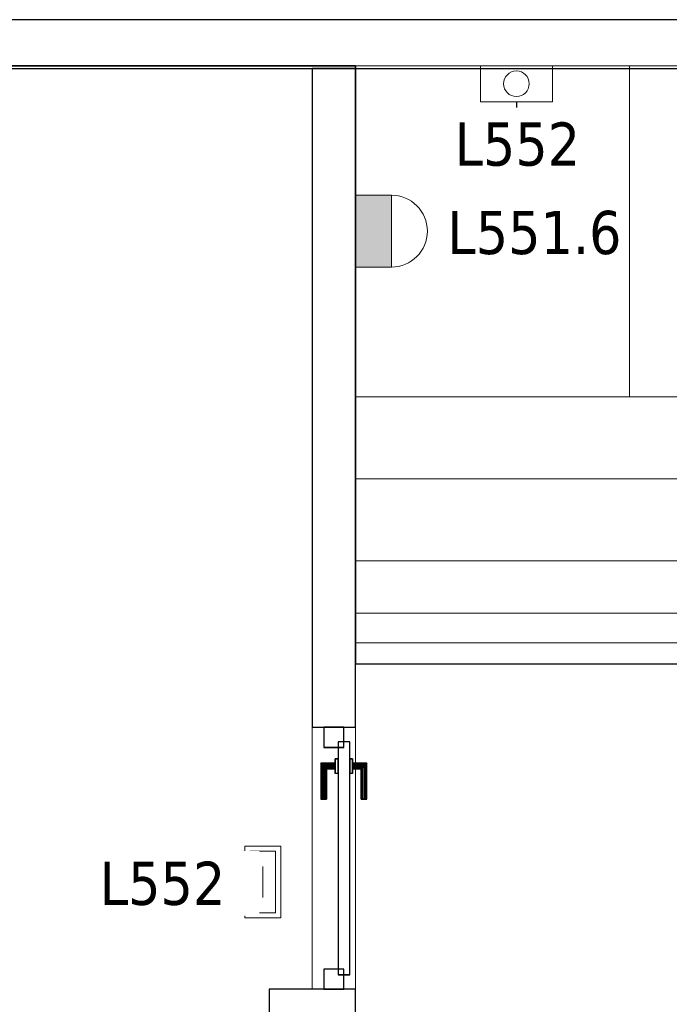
# Model space of a CAD drawing. Header units: metres. Extents: x 397.7 to 427.5, y 12.8 to 28.3.
# Tile 4 of 10: x 409.7 to 411.9, y 24.8 to 28.2. Entities that reach past the tile are written whole.
import ezdxf

# ---------------------------------------------------------------- set-up
doc = ezdxf.new("R2010")
doc.units = ezdxf.units.M
doc.layers.add('01_CARPINTERIA', color=5, linetype='Continuous', lineweight=25, true_color=0x0000ff)
doc.layers.add('01_SUELOS', color=7, linetype='Continuous', lineweight=25, true_color=0x007f00)
for name, color, linetype, lineweight in [('A-DETL-GENF-OTLN', 7, 'Continuous', 18), ('A-GENM-____-OTLN', 7, 'Continuous', 18), ('A-WALL-____-MCUT', 7, 'Continuous', 25), ('A-WALL-____-OTLN', 7, 'Continuous', 25), ('E-LITE-____-IDEN', 7, 'Continuous', 30), ('E-LITE-EQPM-IDEN', 7, 'Continuous', 30), ('S-STRS-____-OTLN', 7, 'Continuous', 18)]:
    doc.layers.add(name, color=color, linetype=linetype, lineweight=lineweight)
doc.styles.add('Tahoma_4', font='tahoma.ttf', dxfattribs={"height": 0.15})

# ---------------------------------------------------------------- blocks, each defined once
blk = doc.blocks.new('Family - Peldaño final-151515-09_ENLLUMENAT_PSC')
at = {"layer": 'S-STRS-____-OTLN', "color": 253, "true_color": 0xaaaaaa}
for p, q in [((1.1998, 2.0879), (0, 2.0879)), ((0, 2.0879), (1.1998, 2.0879)), ((0, 2.0879), (0, 0.9379)), ((0, 0.9379), (0, 2.0879)), ((1.1998, 2.0879), (0, 2.0879)), ((0, 2.0879), (1.1998, 2.0879)), ((0, 2.0879), (0, 0.9379)), ((0, 0.9379), (0, 2.0879)), ((3.799, 2.0879), (0.952, 2.0879)), ((0.952, 2.0879), (1.1998, 2.0879)), ((0.952, 0.9379), (0.952, 2.0879)), ((1.1998, 0.9379), (1.1998, 2.0879)), ((1.1998, 2.0879), (1.1998, 0.9379)), ((1.519, 2.0879), (1.1998, 2.0879)), ((1.1998, 2.0879), (1.1998, 0.9379)), ((1.1998, 0.9379), (1.1998, 2.0879)), ((1.1998, 0.9379), (1.1998, 2.0879)), ((1.1998, 2.0879), (1.1998, 0.9379)), ((1.519, 2.0879), (1.1998, 2.0879)), ((1.1998, 2.0879), (1.519, 2.0879)), ((1.1998, 2.0879), (1.1998, 0.9379)), ((1.1998, 0.9379), (1.1998, 2.0879)), ((1.519, 0.9379), (1.519, 2.0879)), ((1.519, 2.0879), (1.804, 2.0879)), ((1.519, 0.9379), (1.519, 2.0879)), ((1.804, 2.0879), (1.519, 2.0879)), ((1.519, 2.0879), (1.804, 2.0879)), ((1.519, 2.0879), (1.519, 0.9379)), ((1.519, 0.9379), (1.519, 2.0879)), ((1.519, 0.9379), (1.519, 2.0879)), ((1.519, 2.0879), (1.519, 0.9379)), ((1.804, 2.0879), (2.089, 2.0879)), ((1.804, 0.9379), (1.804, 2.0879)), ((1.804, 0.9379), (1.804, 2.0879)), ((2.089, 2.0879), (1.804, 2.0879)), ((1.804, 2.0879), (2.089, 2.0879)), ((1.804, 2.0879), (1.804, 0.9379)), ((1.804, 0.9379), (1.804, 2.0879)), ((1.804, 0.9379), (1.804, 2.0879)), ((1.804, 2.0879), (1.804, 0.9379)), ((2.089, 2.0879), (2.374, 2.0879)), ((2.089, 0.9379), (2.089, 2.0879)), ((2.089, 0.9379), (2.089, 2.0879)), ((2.089, 0.9379), (2.089, 2.0879)), ((2.089, 2.0879), (2.089, 0.9379)), ((2.374, 2.0879), (2.089, 2.0879)), ((2.089, 2.0879), (2.374, 2.0879)), ((2.089, 2.0879), (2.089, 0.9379)), ((2.089, 0.9379), (2.089, 2.0879)), ((2.374, 2.0879), (2.659, 2.0879)), ((2.374, 0.9379), (2.374, 2.0879)), ((2.374, 0.9379), (2.374, 2.0879)), ((2.374, 0.9379), (2.374, 2.0879)), ((2.374, 2.0879), (2.374, 0.9379)), ((2.659, 2.0879), (2.374, 2.0879)), ((2.374, 2.0879), (2.659, 2.0879)), ((2.374, 2.0879), (2.374, 0.9379)), ((2.374, 0.9379), (2.374, 2.0879)), ((2.659, 2.0879), (2.944, 2.0879)), ((2.659, 0.9379), (2.659, 2.0879)), ((2.659, 0.9379), (2.659, 2.0879)), ((2.944, 2.0879), (2.659, 2.0879)), ((2.659, 2.0879), (2.944, 2.0879)), ((2.659, 2.0879), (2.659, 0.9379)), ((2.659, 0.9379), (2.659, 2.0879)), ((2.659, 0.9379), (2.659, 2.0879)), ((2.659, 2.0879), (2.659, 0.9379)), ((2.944, 2.0879), (3.229, 2.0879)), ((2.944, 0.9379), (2.944, 2.0879)), ((2.944, 0.9379), (2.944, 2.0879)), ((3.229, 2.0879), (2.944, 2.0879)), ((2.944, 2.0879), (3.229, 2.0879)), ((2.944, 2.0879), (2.944, 0.9379)), ((2.944, 0.9379), (2.944, 2.0879)), ((2.944, 0.9379), (2.944, 2.0879)), ((2.944, 2.0879), (2.944, 0.9379)), ((3.229, 2.0879), (3.514, 2.0879)), ((3.229, 0.9379), (3.229, 2.0879)), ((3.229, 0.9379), (3.229, 2.0879)), ((3.229, 0.9379), (3.229, 2.0879)), ((3.229, 2.0879), (3.229, 0.9379)), ((3.514, 2.0879), (3.229, 2.0879)), ((3.229, 2.0879), (3.514, 2.0879)), ((3.229, 2.0879), (3.229, 0.9379)), ((3.229, 0.9379), (3.229, 2.0879)), ((3.514, 2.0879), (3.799, 2.0879)), ((3.514, 0.9379), (3.514, 2.0879)), ((3.514, 0.9379), (3.514, 2.0879)), ((3.799, 2.0879), (3.514, 2.0879)), ((3.514, 2.0879), (3.799, 2.0879)), ((3.514, 2.0879), (3.514, 0.9379)), ((3.514, 0.9379), (3.514, 2.0879)), ((3.514, 0.9379), (3.514, 2.0879)), ((3.514, 2.0879), (3.514, 0.9379)), ((3.799, 2.0879), (3.799, 0.9379)), ((3.799, 0.9379), (3.799, 2.0879)), ((4.9492, 2.0879), (3.799, 2.0879)), ((3.799, 2.0879), (4.9492, 2.0879)), ((3.799, 2.0879), (3.799, 0.9379)), ((3.799, 0.9379), (3.799, 2.0879)), ((3.799, 0.9379), (3.799, 2.0879)), ((3.799, 2.0879), (3.799, 0.9379)), ((4.9492, 2.0879), (3.799, 2.0879)), ((3.799, 2.0879), (4.9492, 2.0879)), ((3.799, 2.0879), (3.799, 0.9379)), ((3.799, 0.9379), (3.799, 2.0879)), ((4.949, 0.9378), (4.9492, 2.0879)), ((4.9492, 2.0879), (4.949, 0.9378)), ((4.949, 0.9378), (4.9492, 2.0879)), ((4.9492, 2.0879), (4.949, 0.9378)), ((3.7991, 1.1372), (3.7989, 0.0002)), ((3.799, 0.9379), (3.7991, 1.1372)), ((3.7991, 1.1372), (4.9491, 1.1371)), ((4.9489, 0), (4.9491, 1.1371)), ((4.9491, 1.1371), (4.949, 0.9378)), ((0, 0.9379), (1.1998, 0.9379)), ((1.1998, 0.9379), (0, 0.9379)), ((0, 0.9379), (1.1998, 0.9379)), ((1.1998, 0.9379), (0, 0.9379)), ((0, 0.9379), (0, 0.1858)), ((0, 0.6529), (0, 0.9379)), ((0, 0.9379), (1.1998, 0.9379)), ((1.1998, 0.9379), (0, 0.9379)), ((1.1998, 0.9379), (0, 0.9379)), ((0, 0.9379), (1.1998, 0.9379)), ((0, 0.9379), (0, 0.6529)), ((0, 0.6529), (0, 0.9379)), ((1.1998, 0.9379), (0.952, 0.9379)), ((0.952, 0.9379), (3.799, 0.9379)), ((1.1998, 0.9379), (1.519, 0.9379)), ((1.1998, 0.1858), (1.1998, 0.9379)), ((1.1998, 0.9379), (1.1998, 0.6529)), ((1.1998, 0.6529), (1.1998, 0.9379)), ((1.1998, 0.9379), (1.1998, 0.6529)), ((1.1998, 0.9379), (1.519, 0.9379)), ((1.519, 0.9379), (1.1998, 0.9379)), ((1.804, 0.9379), (1.519, 0.9379)), ((1.519, 0.9379), (1.804, 0.9379)), ((1.804, 0.9379), (1.519, 0.9379)), ((2.089, 0.9379), (1.804, 0.9379)), ((1.804, 0.9379), (2.089, 0.9379)), ((2.089, 0.9379), (1.804, 0.9379)), ((2.374, 0.9379), (2.089, 0.9379)), ((2.089, 0.9379), (2.374, 0.9379)), ((2.374, 0.9379), (2.089, 0.9379)), ((2.659, 0.9379), (2.374, 0.9379)), ((2.374, 0.9379), (2.659, 0.9379)), ((2.659, 0.9379), (2.374, 0.9379)), ((2.944, 0.9379), (2.659, 0.9379)), ((2.659, 0.9379), (2.944, 0.9379)), ((2.944, 0.9379), (2.659, 0.9379)), ((3.229, 0.9379), (2.944, 0.9379)), ((2.944, 0.9379), (3.229, 0.9379)), ((3.229, 0.9379), (2.944, 0.9379)), ((3.514, 0.9379), (3.229, 0.9379)), ((3.229, 0.9379), (3.514, 0.9379)), ((3.514, 0.9379), (3.229, 0.9379)), ((3.799, 0.9379), (3.514, 0.9379)), ((3.514, 0.9379), (3.799, 0.9379)), ((3.799, 0.9379), (3.514, 0.9379)), ((3.799, 0.9379), (4.949, 0.9378)), ((4.949, 0.9378), (3.799, 0.9379)), ((4.949, 0.9378), (3.799, 0.9379)), ((3.799, 0.9379), (4.949, 0.9378)), ((3.799, 0.9379), (3.799, 0.5702)), ((3.799, 0.5702), (3.799, 0.9379)), ((3.799, 0.9379), (4.949, 0.9378)), ((4.949, 0.9378), (3.799, 0.9379)), ((4.949, 0.9378), (3.799, 0.9379)), ((3.799, 0.9379), (3.799, 0.5702)), ((3.799, 0.9379), (4.949, 0.9378)), ((4.949, 0.57), (4.949, 0.9378)), ((4.949, 0.9378), (4.949, 0.57)), ((4.949, 0.57), (4.949, 0.9378)), ((0, 0.3679), (0, 0.6529)), ((1.1998, 0.6529), (0, 0.6529)), ((1.1998, 0.6529), (0, 0.6529)), ((0, 0.6529), (1.1998, 0.6529)), ((1.1998, 0.6529), (0, 0.6529)), ((1.1998, 0.6529), (0, 0.6529)), ((0, 0.6529), (1.1998, 0.6529)), ((0, 0.6529), (0, 0.3679)), ((0, 0.3679), (0, 0.6529)), ((1.1998, 0.6529), (1.1998, 0.3679)), ((1.1998, 0.3679), (1.1998, 0.6529)), ((1.1998, 0.6529), (1.1998, 0.3679)), ((4.949, 0.57), (3.799, 0.5702)), ((3.799, 0.5702), (4.949, 0.57)), ((3.799, 0.5702), (3.799, 0.2852)), ((3.799, 0.2852), (3.799, 0.5702)), ((3.799, 0.5702), (4.949, 0.57)), ((4.949, 0.57), (3.799, 0.5702)), ((3.799, 0.5702), (4.949, 0.57)), ((3.799, 0.5702), (4.949, 0.57)), ((3.799, 0.2852), (3.799, 0.5702)), ((4.949, 0.285), (4.949, 0.57)), ((4.949, 0.57), (4.949, 0.285)), ((4.949, 0.57), (4.949, 0.285)), ((1.1998, 0.3679), (0, 0.3679)), ((0, 0.3679), (1.1998, 0.3679)), ((0, 0.3679), (0, 0.0829)), ((0, 0.0829), (0, 0.3679)), ((0, 0.3679), (0, 0.0829)), ((1.1998, 0.3679), (0, 0.3679)), ((1.1998, 0.3679), (0, 0.3679)), ((0, 0.3679), (1.1998, 0.3679)), ((1.1998, 0.3679), (0, 0.3679)), ((1.1998, 0.0829), (1.1998, 0.3679)), ((1.1998, 0.3679), (1.1998, 0.0829)), ((1.1998, 0.0829), (1.1998, 0.3679)), ((3.7989, 0.0002), (3.799, 0.2852)), ((3.799, 0.2852), (3.7989, 0.0002)), ((3.7989, 0.0002), (3.799, 0.2852)), ((3.799, 0.2852), (4.949, 0.285)), ((4.949, 0.285), (3.799, 0.2852)), ((3.799, 0.2852), (4.949, 0.285)), ((3.799, 0.2852), (4.949, 0.285)), ((4.949, 0.285), (3.799, 0.2852)), ((3.799, 0.2852), (4.949, 0.285)), ((4.949, 0.285), (4.9489, 0)), ((4.9489, 0), (4.949, 0.285)), ((4.949, 0.285), (4.9489, 0)), ((0, 0.1858), (0, 0.0829)), ((1.1998, 0.1858), (0, 0.1858)), ((1.1998, 0.0829), (1.1998, 0.1858)), ((0, 0.0829), (1.1998, 0.0829)), ((1.1998, 0.0829), (0, 0.0829)), ((0, 0.0829), (1.1998, 0.0829)), ((1.1998, 0.0829), (0, 0.0829)), ((4.9489, 0), (3.7989, 0.0002)), ((3.7989, 0.0002), (4.9489, 0)), ((3.7989, 0.0002), (4.9489, 0)), ((4.9489, 0), (3.7989, 0.0002))]:
    blk.add_line(p, q, dxfattribs=at)
blk = doc.blocks.new('Family - Forjat P5-151942-09_ENLLUMENAT_PSC')
at = {"layer": '01_SUELOS', "color": 9, "true_color": 0xaad4aa}
for p, q in [((12.5318, 14.9576), (2.9654, 14.9576)), ((2.9654, 14.9576), (12.5318, 14.9576)), ((12.5318, 12.8788), (12.5318, 14.9576)), ((12.5318, 14.9576), (12.5318, 12.8788)), ((17.4818, 12.8815), (12.5318, 12.8788)), ((12.5318, 12.8788), (17.4818, 12.8815))]:
    blk.add_line(p, q, dxfattribs=at)
blk = doc.blocks.new('Family - LONDR55-XX_ZZ-ARQ-CAA-M3D-Londres55-156046-09_ENLLUMENAT_PSC')
at = {"layer": '01_CARPINTERIA', "color": 161, "true_color": 0xaaaaff}
for p, q in [((0.1263, 0.1487), (0.125, 0.15)), ((0.125, 0.15), (0.125, 0.1)), ((0.125, 0.15), (0.1263, 0.1487)), ((0.25, 0.15), (0.125, 0.15)), ((0.13, 0.145), (0.1263, 0.1487)), ((0.1263, 0.1487), (0.1263, 0.1)), ((0.1263, 0.1487), (0.1263, 0.1)), ((0.1263, 0.1487), (0.13, 0.145)), ((0.25, 0.1487), (0.1263, 0.1487)), ((0.25, 0.1487), (0.1263, 0.1487)), ((0.135, 0.14), (0.13, 0.145)), ((0.13, 0.145), (0.13, 0.1)), ((0.13, 0.145), (0.13, 0.1)), ((0.13, 0.145), (0.135, 0.14)), ((0.25, 0.145), (0.13, 0.145)), ((0.25, 0.145), (0.13, 0.145)), ((0.135, 0.1), (0.135, 0.14)), ((0.135, 0.14), (0.135, 0.1)), ((0.135, 0.14), (0.14, 0.135)), ((0.14, 0.135), (0.135, 0.14)), ((0.135, 0.14), (0.25, 0.14)), ((0.25, 0.14), (0.135, 0.14)), ((0.25, 0.1487), (0.25, 0.15)), ((0.25, 0.15), (0.25, 0.1487)), ((0.25, 0.145), (0.25, 0.1487)), ((0.25, 0.1487), (0.25, 0.145)), ((0.25, 0.145), (0.25, 0.14)), ((0.25, 0.14), (0.25, 0.145)), ((0.25, 0.14), (0.25, 0.135)), ((0.25, 0.135), (0.25, 0.14)), ((0.14, 0.135), (0.14, 0.1)), ((0.14, 0.135), (0.1437, 0.1313)), ((0.1437, 0.1313), (0.14, 0.135)), ((0.14, 0.135), (0.14, 0.1)), ((0.25, 0.135), (0.14, 0.135)), ((0.25, 0.135), (0.14, 0.135)), ((0.1437, 0.1313), (0.1437, 0.1)), ((0.1437, 0.1313), (0.145, 0.13)), ((0.145, 0.13), (0.1437, 0.1313)), ((0.1437, 0.1313), (0.1437, 0.1)), ((0.25, 0.1313), (0.1437, 0.1313)), ((0.25, 0.1313), (0.1437, 0.1313)), ((0.145, 0.13), (0.145, 0.1)), ((0.25, 0.13), (0.145, 0.13)), ((0.25, 0.135), (0.25, 0.1313)), ((0.25, 0.1313), (0.25, 0.135)), ((0.25, 0.1313), (0.25, 0.13)), ((0.25, 0.13), (0.25, 0.1313)), ((0.07, 0.07), (0, 0.07)), ((0, 0.07), (0, 0)), ((0.07, 0.07), (0, 0.07)), ((0, 0.07), (0, 0)), ((0.86, 0.09), (0.05, 0.09)), ((0.05, 0.09), (0.05, 0.05)), ((0.86, 0.09), (0.05, 0.09)), ((0.05, 0.09), (0.05, 0.05)), ((0.07, 0), (0.07, 0.07)), ((0.07, 0.07), (0.07, 0)), ((0.16, 0.1), (0.11, 0.1)), ((0.11, 0.1), (0.16, 0.1)), ((0.11, 0.1), (0.11, 0.09)), ((0.11, 0.09), (0.11, 0.1)), ((0.16, 0.09), (0.11, 0.09)), ((0.11, 0.09), (0.16, 0.09)), ((0.1263, 0.1), (0.125, 0.1)), ((0.125, 0.1), (0.1263, 0.1)), ((0.13, 0.1), (0.1263, 0.1)), ((0.1263, 0.1), (0.13, 0.1)), ((0.135, 0.1), (0.13, 0.1)), ((0.13, 0.1), (0.135, 0.1)), ((0.14, 0.1), (0.135, 0.1)), ((0.135, 0.1), (0.14, 0.1)), ((0.14, 0.1), (0.1437, 0.1)), ((0.1437, 0.1), (0.14, 0.1)), ((0.1437, 0.1), (0.145, 0.1)), ((0.145, 0.1), (0.1437, 0.1)), ((0.16, 0.1), (0.16, 0.09)), ((0.16, 0.1), (0.16, 0.09)), ((0.91, 0.07), (0.84, 0.07)), ((0.84, 0.07), (0.84, 0)), ((0.91, 0.07), (0.84, 0.07)), ((0.84, 0.07), (0.84, 0)), ((0.86, 0.05), (0.86, 0.09)), ((0.86, 0.09), (0.86, 0.05)), ((0.91, 0), (0.91, 0.07)), ((0.91, 0.07), (0.91, 0)), ((0.05, 0.05), (0.86, 0.05)), ((0.05, 0.05), (0.86, 0.05)), ((0.11, 0.05), (0.16, 0.05)), ((0.16, 0.05), (0.11, 0.05)), ((0.11, 0.05), (0.11, 0.04)), ((0.11, 0.04), (0.11, 0.05)), ((0.11, 0.04), (0.16, 0.04)), ((0.16, 0.04), (0.11, 0.04)), ((0.1263, 0.04), (0.125, 0.04)), ((0.125, 0.04), (0.1263, 0.04)), ((0.125, 0.04), (0.125, -0.01)), ((0.13, 0.04), (0.1263, 0.04)), ((0.1263, 0.04), (0.13, 0.04)), ((0.1263, 0.04), (0.1263, -0.0087)), ((0.1263, 0.04), (0.1263, -0.0087)), ((0.13, 0.04), (0.135, 0.04)), ((0.135, 0.04), (0.13, 0.04)), ((0.13, 0.04), (0.13, -0.005)), ((0.13, 0.04), (0.13, -0.005)), ((0.135, 0.04), (0.14, 0.04)), ((0.14, 0.04), (0.135, 0.04)), ((0.135, 0), (0.135, 0.04)), ((0.135, 0.04), (0.135, 0)), ((0.14, 0.04), (0.1437, 0.04)), ((0.1437, 0.04), (0.14, 0.04)), ((0.14, 0.04), (0.14, 0.005)), ((0.14, 0.04), (0.14, 0.005)), ((0.1437, 0.04), (0.145, 0.04)), ((0.145, 0.04), (0.1437, 0.04)), ((0.1437, 0.04), (0.1437, 0.0087)), ((0.1437, 0.04), (0.1437, 0.0087)), ((0.145, 0.04), (0.145, 0.01)), ((0.16, 0.05), (0.16, 0.04)), ((0.16, 0.05), (0.16, 0.04)), ((0, 0), (0.07, 0)), ((0, 0), (0.07, 0)), ((0.135, 0), (0.13, -0.005)), ((0.14, 0.005), (0.135, 0)), ((0.135, 0), (0.14, 0.005)), ((0.25, 0), (0.135, 0)), ((0.135, 0), (0.25, 0)), ((0.1437, 0.0087), (0.14, 0.005)), ((0.14, 0.005), (0.1437, 0.0087)), ((0.14, 0.005), (0.25, 0.005)), ((0.14, 0.005), (0.25, 0.005)), ((0.145, 0.01), (0.1437, 0.0087)), ((0.1437, 0.0087), (0.145, 0.01)), ((0.1437, 0.0087), (0.25, 0.0087)), ((0.1437, 0.0087), (0.25, 0.0087)), ((0.145, 0.01), (0.25, 0.01)), ((0.25, 0.0087), (0.25, 0.01)), ((0.25, 0.01), (0.25, 0.0087)), ((0.25, 0.005), (0.25, 0.0087)), ((0.25, 0.0087), (0.25, 0.005)), ((0.25, 0.005), (0.25, 0)), ((0.25, 0), (0.25, 0.005)), ((0.25, 0), (0.25, -0.005)), ((0.25, -0.005), (0.25, 0)), ((0.84, 0), (0.91, 0)), ((0.84, 0), (0.91, 0)), ((0.125, -0.01), (0.1263, -0.0087)), ((0.1263, -0.0087), (0.125, -0.01)), ((0.125, -0.01), (0.25, -0.01)), ((0.1263, -0.0087), (0.13, -0.005)), ((0.13, -0.005), (0.1263, -0.0087)), ((0.1263, -0.0087), (0.25, -0.0087)), ((0.1263, -0.0087), (0.25, -0.0087)), ((0.13, -0.005), (0.135, 0)), ((0.13, -0.005), (0.25, -0.005)), ((0.13, -0.005), (0.25, -0.005)), ((0.25, -0.005), (0.25, -0.0087)), ((0.25, -0.0087), (0.25, -0.005)), ((0.25, -0.0087), (0.25, -0.01)), ((0.25, -0.01), (0.25, -0.0087))]:
    blk.add_line(p, q, dxfattribs=at)
blk = doc.blocks.new('Family - Porta PSC-156047-09_ENLLUMENAT_PSC')
blk.add_blockref('Family - LONDR55-XX_ZZ-ARQ-CAA-M3D-Londres55-156046-09_ENLLUMENAT_PSC', (0, 0))
blk = doc.blocks.new('Family - Evans PSC-156072-09_ENLLUMENAT_PSC')
at = {"layer": 'A-WALL-____-MCUT', "color": 253, "true_color": 0xaaaaaa}
for p, q in [((0.91, 0.15), (0.91, 0)), ((3.1987, 0.15), (0.91, 0.15)), ((3.1987, 0), (3.1987, 0.15)), ((0.91, 0), (3.1987, 0))]:
    blk.add_line(p, q, dxfattribs=at)
at = {"layer": 'A-WALL-____-OTLN', "color": 253, "true_color": 0xaaaaaa}
for p, q in [((0.91, 0.15), (0.91, 0)), ((3.1987, 0.15), (0.91, 0.15)), ((3.1987, 0), (3.1987, 0.15)), ((0.91, 0), (3.1987, 0))]:
    blk.add_line(p, q, dxfattribs=at)
at = {"layer": 'A-WALL-____-OTLN', "color": 253, "lineweight": 18, "true_color": 0xaaaaaa}
blk.add_line((0, 0), (3.12, 0), dxfattribs=at)
blk = doc.blocks.new('Family - Vano porta PSC-156074-09_ENLLUMENAT_PSC')
at = {"layer": 'A-GENM-____-OTLN', "color": 253, "true_color": 0xaaaaaa}
for p, q in [((410.8269, 25.7696), (410.6769, 25.7696)), ((410.6769, 25.7696), (410.6769, 24.8596)), ((410.8269, 25.7696), (410.6769, 25.7696)), ((410.6769, 24.8596), (410.6769, 25.7696)), ((410.8269, 24.8596), (410.8269, 25.7696)), ((410.8269, 25.7696), (410.8269, 24.8596)), ((410.6769, 24.8596), (410.8269, 24.8596)), ((410.8269, 24.8596), (410.6769, 24.8596))]:
    blk.add_line(p, q, dxfattribs=at)
blk = doc.blocks.new('Family - LONDR55-XX_ZZ-ARQ-CAA-M3D-Londres55-156104-09_ENLLUMENAT_PSC')
at = {"layer": 'A-WALL-____-MCUT', "color": 253, "true_color": 0xaaaaaa}
for p, q in [((15.44, 0.17), (0, 0.17)), ((0, 0), (15.44, 0))]:
    blk.add_line(p, q, dxfattribs=at)
at = {"layer": 'A-WALL-____-OTLN', "color": 253, "true_color": 0xaaaaaa}
for p, q in [((15.44, 0.17), (0, 0.17)), ((0, 0), (15.44, 0))]:
    blk.add_line(p, q, dxfattribs=at)
at = {"layer": 'A-WALL-____-OTLN', "color": 253, "lineweight": 18, "true_color": 0xaaaaaa}
blk.add_line((0, 0), (15.44, 0), dxfattribs=at)
blk = doc.blocks.new('Family - Mur PSC-156112-09_ENLLUMENAT_PSC')
at = {"layer": 'A-WALL-____-MCUT', "color": 253, "true_color": 0xaaaaaa}
for p, q in [((0.55, 0.3), (0, 0.3)), ((0, 0.3), (0, 0)), ((0.55, 0), (0.55, 0.3)), ((0, 0), (0.55, 0))]:
    blk.add_line(p, q, dxfattribs=at)
at = {"layer": 'A-WALL-____-OTLN', "color": 253, "true_color": 0xaaaaaa}
for p, q in [((0.55, 0.3), (0, 0.3)), ((0, 0.3), (0, 0)), ((0.55, 0), (0.55, 0.3)), ((0, 0), (0.55, 0))]:
    blk.add_line(p, q, dxfattribs=at)
at = {"layer": 'A-WALL-____-OTLN', "color": 253, "lineweight": 18, "true_color": 0xaaaaaa}
blk.add_line((0, 0), (0.55, 0), dxfattribs=at)
blk = doc.blocks.new('LONDR55-XX_ZZ-ARQ-CAA-M3D-Londres55_ifc-1-09_ENLLUMENAT_PSC')
at = {"layer": '01_CARPINTERIA', "color": 253, "lineweight": 18, "true_color": 0xaaaaaa, "rotation": 270}
blk.add_blockref('Family - Porta PSC-156047-09_ENLLUMENAT_PSC', (410.7169, 25.7696), dxfattribs=at)
at = {"layer": '01_SUELOS', "color": 253, "lineweight": 18, "true_color": 0xaaaaaa}
blk.add_blockref('Family - Forjat P5-151942-09_ENLLUMENAT_PSC', (398.2952, 13.1106), dxfattribs=at)
at = {"layer": 'A-GENM-____-OTLN', "color": 253, "lineweight": 18, "true_color": 0xaaaaaa}
blk.add_blockref('Family - Vano porta PSC-156074-09_ENLLUMENAT_PSC', (0, 0), dxfattribs=at)
at = {"layer": 'A-WALL-____-OTLN', "color": 253, "lineweight": 18, "true_color": 0xaaaaaa}
for name, p, rotation in [('Family - LONDR55-XX_ZZ-ARQ-CAA-M3D-Londres55-156104-09_ENLLUMENAT_PSC', (421.2769, 28.2282), 180), ('Family - Evans PSC-156072-09_ENLLUMENAT_PSC', (410.8269, 24.8596), 90), ('Family - Mur PSC-156112-09_ENLLUMENAT_PSC', (410.5269, 24.8596), 270)]:
    blk.add_blockref(name, p, dxfattribs=dict(at, rotation=rotation))
at = {"layer": 'S-STRS-____-OTLN', "color": 253, "lineweight": 18, "true_color": 0xaaaaaa}
blk.add_blockref('Family - Peldaño final-151515-09_ENLLUMENAT_PSC', (410.8278, 25.9803), dxfattribs=at)
blk = doc.blocks.new('ZYR_06_02_03 Aplic Circular 2 - L 07-V2-09_ENLLUMENAT_PSC')
at = {"layer": 'A-DETL-GENF-OTLN', "true_color": 0x00c400}
blk.add_hatch(color=92, dxfattribs=at).paths.add_polyline_path([(0.125, 0), (-0.125, 0), (-0.125, -0.125), (0.125, -0.125)])
at = {"layer": 'A-DETL-GENF-OTLN', "color": 92, "true_color": 0x00c400}
for p, q in [((0.125, 0), (-0.125, 0)), ((-0.125, 0), (-0.125, -0.125)), ((-0.125, 0), (0.125, 0)), ((-0.125, -0.125), (-0.125, 0)), ((0.125, -0.125), (0.125, 0)), ((0.125, 0), (0.125, -0.125)), ((-0.125, -0.125), (0.125, -0.125)), ((0.125, -0.125), (-0.125, -0.125))]:
    blk.add_line(p, q, dxfattribs=at)
blk.add_arc((0, -0.125), 0.125, 180, 360, dxfattribs=at)
blk = doc.blocks.new('ZYR_06_03 Emer Paret Rect - 02 Emergencia Pared Superficie 02-553133-09_ENLLUMENAT_PSC')
at = {"layer": 'A-DETL-GENF-OTLN', "color": 6, "true_color": 0xff00ff}
for p, q in [((-0.125, 0), (0.125, 0)), ((-0.125, -0.125), (-0.125, 0)), ((0.125, 0), (0.125, -0.125)), ((0.125, -0.125), (-0.125, -0.125))]:
    blk.add_line(p, q, dxfattribs=at)
blk.add_circle((0, -0.0625), 0.0446, dxfattribs=at)
blk = doc.blocks.new('ZYR_06_03 Emer Sostre Rect - 06 Emergencia Estanca 01-547978-09_ENLLUMENAT_PSC')
at = {"layer": 'A-DETL-GENF-OTLN', "color": 6, "true_color": 0xff00ff}
for p, q in [((-0.125, 0.0625), (0.125, 0.0625)), ((-0.125, -0.0625), (-0.125, 0.0625)), ((-0.1071, 0.0446), (0.1071, 0.0446)), ((-0.1071, -0.0446), (-0.1071, 0.0446)), ((0.1071, 0.0446), (0.1071, -0.0446)), ((0.125, 0.0625), (0.125, -0.0625)), ((-0.0536, 0), (0.0536, 0)), ((0.125, -0.0625), (-0.125, -0.0625)), ((0.1071, -0.0446), (-0.1071, -0.0446))]:
    blk.add_line(p, q, dxfattribs=at)

msp = doc.modelspace()

# ---------------------------------------------------------------- linework, layer by layer
at = {"layer": 'E-LITE-____-IDEN'}
msp.add_line((411.3865, 27.9432), (411.3865, 27.9229), dxfattribs=at)

# ---------------------------------------------------------------- block references
at = {"lineweight": 5}
msp.add_blockref('LONDR55-XX_ZZ-ARQ-CAA-M3D-Londres55_ifc-1-09_ENLLUMENAT_PSC', (0, 0), dxfattribs=at)
at = {"layer": 'A-DETL-GENF-OTLN', "color": 6, "true_color": 0xff00ff}
msp.add_blockref('ZYR_06_03 Emer Paret Rect - 02 Emergencia Pared Superficie 02-553133-09_ENLLUMENAT_PSC', (411.3865, 28.0682), dxfattribs=at)
at = {"layer": 'A-DETL-GENF-OTLN', "color": 92, "true_color": 0x00c400, "rotation": 89.9999999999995}
msp.add_blockref('ZYR_06_02_03 Aplic Circular 2 - L 07-V2-09_ENLLUMENAT_PSC', (410.827, 27.4935), dxfattribs=at)
at = {"layer": 'A-DETL-GENF-OTLN', "color": 6, "true_color": 0xff00ff, "rotation": 269.9999999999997}
msp.add_blockref('ZYR_06_03 Emer Sostre Rect - 06 Emergencia Estanca 01-547978-09_ENLLUMENAT_PSC', (410.5046, 25.2322), dxfattribs=at)

# ---------------------------------------------------------------- texts
at = {"layer": 'E-LITE-EQPM-IDEN', "insert": (411.1466, 27.564), "char_height": 0.15, "width": 0.721519, "attachment_point": 1, "style": 'Tahoma_4'}
msp.add_mtext('L551.6', dxfattribs=at)

# ---------------------------------------------------------------- next in the draw order: texts
at = {"layer": 'E-LITE-____-IDEN', "char_height": 0.15, "width": 0.517088, "attachment_point": 1, "style": 'Tahoma_4', "bg_fill": 3, "box_fill_scale": 1.25, "bg_fill_color": 256, "bg_fill_true_color": 13158600, "bg_fill_transparency": 0}
for insert in [(411.1715, 27.8712), (409.9382, 25.3027)]:
    msp.add_mtext('L552', dxfattribs=dict(at, insert=insert))

doc.saveas('drawing.dxf')
